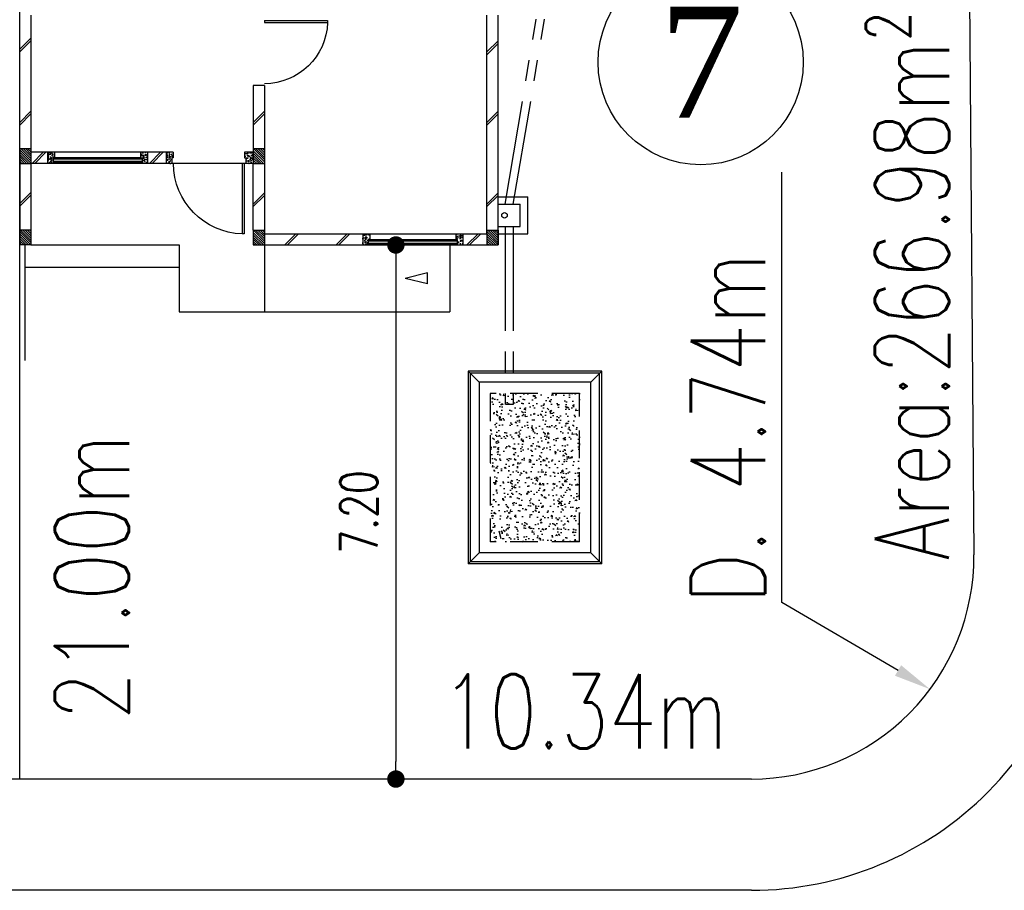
# Model space of a CAD drawing. Header units: millimetres. Extents: x 301 to 1479, y 491 to 1341.
# Tile 200 of 256: x 480 to 493, y 577 to 589. Entities that reach past the tile are written whole.
import ezdxf
from ezdxf import colors
from ezdxf.entities.mleader import LeaderData, LeaderLine
from ezdxf.enums import TextEntityAlignment as Align
from ezdxf.math import Vec2, Vec3

# ---------------------------------------------------------------- set-up
doc = ezdxf.new("R2010")
doc.units = ezdxf.units.MM
doc.header["$LTSCALE"] = 1.5
doc.header["$MEASUREMENT"] = 0
doc.linetypes.add('HIDDEN', pattern=[0.375, 0.25, -0.125])
doc.linetypes.add('PHANTOM2', pattern=[1.25, 0.625, -0.125, 0.125, -0.125, 0.125, -0.125])
for name, color, linetype in [('AP&SA', 254, 'HIDDEN'), ('Blk', 7, 'Continuous'), ('Block', 46, 'Continuous'), ('boundary', 3, 'Continuous'), ('Boundary Wall', 64, 'Continuous'), ('BWCN', 4, 'Continuous'), ('DIM', 6, 'Continuous'), ('DOOR', 3, 'Continuous'), ('Ele', 8, 'Continuous'), ('HATCH', 7, 'Continuous'), ('Hatch Aggregate', 252, 'Continuous'), ('Hatch Col. C1 GF Ext.', 84, 'Continuous'), ('Hatch Col. C3 GF', 10, 'Continuous'), ('Hatch Stub Col', 251, 'Continuous'), ('Kerb', 251, 'Continuous'), ('Paving Block', 251, 'Continuous'), ('PVC Pipe 110', 69, 'Continuous'), ('PVC RWP 75', 77, 'Continuous'), ('ROAD', 8, 'Continuous'), ('TEXT', 7, 'Continuous'), ('TXTAREA', 10, 'Continuous'), ('WINDOW', 1, 'Continuous')]:
    doc.layers.add(name, color=color, linetype=linetype)
doc.styles.add('RS1', font='romans.shx', dxfattribs={"width": 0.75, "height": 0.5})
doc.styles.add('RS2', font='romans.shx', dxfattribs={"width": 0.75, "height": 1})
doc.styles.add('times', font='times.ttf')
doc.dimstyles.new('Souillac5', dxfattribs={"dimscale": 0.5, "dimtxt": 0.5, "dimasz": 0.47, "dimexe": 0, "dimexo": 1, "dimgap": 0.5, "dimtad": 1, "dimzin": 0, "dimdsep": 46, "dimtxsty": 'RS1', "dimblk": 'DOT', "dimcen": 3, "dimse1": 1, "dimse2": 1, "dimclrd": 6, "dimclre": 6, "dimclrt": 7, "dimaunit": 1, "dimadec": 0, "dimazin": 0, "dimtfac": 1, "dimtofl": 0, "dimtmove": 1, "dimatfit": 3, "dimfxl": 1, "dimtolj": 1, "dimtzin": 0, "dimlwe": -1, "dimarcsym": 0})
pattern_1 = [(50, (422.03025, 161.862746), (0.071726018, -0.0062752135), [0.0075, -0.0825]), (355, (422.03025, 161.862746), (-0.013875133, 0.075219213), [0.006, -0.066]), (100.451444, (422.03623, 161.86222), (0.057850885, 0.068943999), [0.006374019, -0.070114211]), (46.1842, (422.03025, 161.88275), (0.106724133, -0.016551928), [0.01125, -0.12375]), (96.635635, (422.03914, 161.88137), (0.093466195, 0.09741186), [0.009561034, -0.105171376]), (351.184164, (422.03025, 161.88275), (0.093466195, 0.09741186), [0.009, -0.099]), (21, (422.04025, 161.877746), (0.059690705, -0.040261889), [0.0075, -0.0825]), (326, (422.04025, 161.877746), (0.024331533, 0.072515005), [0.006, -0.066]), (71.451445, (422.045225, 161.87439), (0.084022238, 0.032253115), [0.006374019, -0.070114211]), (37.5, (422.03025, 161.862746), (0.0012159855, 0.0332893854), [0, -0.0652, 0, -0.067, 0, -0.06625]), (7.5, (422.03025, 161.862746), (0.0263069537, 0.0394411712), [0, -0.0382, 0, -0.0637, 0, -0.02525]), (327.5, (422.00795, 161.862746), (0.0533822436, -0.0022554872), [0, -0.025, 0, -0.078, 0, -0.1035]), (317.5, (421.99795, 161.862746), (0.058318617, 0.010010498), [0, -0.0325, 0, -0.0518, 0, -0.0735])]
pattern_2 = [(50, (418.371455, 161.912746), (0.071726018, -0.0062752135), [0.0075, -0.0825]), (355, (418.371455, 161.912746), (-0.013875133, 0.075219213), [0.006, -0.066]), (100.451444, (418.37743, 161.91222), (0.057850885, 0.068943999), [0.006374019, -0.070114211]), (46.1842, (418.371455, 161.93275), (0.106724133, -0.016551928), [0.01125, -0.12375]), (96.635635, (418.38035, 161.93137), (0.093466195, 0.09741186), [0.009561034, -0.105171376]), (351.184164, (418.37146, 161.93275), (0.093466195, 0.09741186), [0.009, -0.099]), (21, (418.381455, 161.927746), (0.059690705, -0.040261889), [0.0075, -0.0825]), (326, (418.381455, 161.927746), (0.024331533, 0.072515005), [0.006, -0.066]), (71.451445, (418.38643, 161.92439), (0.084022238, 0.032253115), [0.006374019, -0.070114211]), (37.5, (418.371455, 161.912746), (0.0012159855, 0.0332893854), [0, -0.0652, 0, -0.067, 0, -0.06625]), (7.5, (418.371455, 161.912746), (0.0263069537, 0.0394411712), [0, -0.0382, 0, -0.0637, 0, -0.02525]), (327.5, (418.349155, 161.912746), (0.0533822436, -0.0022554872), [0, -0.025, 0, -0.078, 0, -0.1035]), (317.5, (418.339155, 161.912746), (0.058318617, 0.010010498), [0, -0.0325, 0, -0.0518, 0, -0.0735])]

# ---------------------------------------------------------------- blocks, each defined once
blk = doc.blocks.new('Dr1000')
at = {"layer": 'DOOR'}
for p, q in [((-50, 0), (-50, 950)), ((-25, 950), (-50, 950)), ((-25, 0), (-25, 950)), ((-25, 0), (-50, 0))]:
    blk.add_line(p, q, dxfattribs=at)
blk.add_arc((-24, 0), 951, 91.542, 179.9858, dxfattribs=at)
blk = doc.blocks.new('Dr900')
at = {"layer": 'DOOR'}
for p, q in [((-50, 0), (-50, 850)), ((-25, 850), (-50, 850)), ((-25, 0), (-25, 850)), ((-25, 0), (-50, 0))]:
    blk.add_line(p, q, dxfattribs=at)
blk.add_arc((-24, 0), 851, 91.728, 179.9822, dxfattribs=at)
blk = doc.blocks.new('SSSU-D1')
at = {"layer": 'HATCH'}
h = blk.add_hatch(dxfattribs=at)
h.set_pattern_fill('ANSI31', color=256, scale=0.175, angle=630)
h.set_pattern_definition([(315, (-128.472678, 30.886787), (0.015467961, 0.015467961), [])])
h.paths.add_polyline_path([(9.75, 1.1), (9.6, 1.1), (9.6, 1.3), (9.75, 1.3)])
h = blk.add_hatch(dxfattribs=at)
h.set_pattern_fill('ANSI31', color=256, scale=0.175, angle=630)
h.set_pattern_definition([(315, (-128.472678, 29.786787), (0.015467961, 0.015467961), [])])
h.paths.add_polyline_path([(9.75, 0), (9.6, 0), (9.6, 0.2), (9.75, 0.2)])
h = blk.add_hatch(dxfattribs=at)
h.set_pattern_fill('ANSI31', color=256, scale=0.175, angle=630)
h.set_pattern_definition([(315, (-131.622678, 29.786787), (0.015467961, 0.015467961), [])])
h.paths.add_polyline_path([(12.9, 0), (12.75, 0), (12.75, 0.2), (12.9, 0.2)])
at = {"layer": 'Hatch Aggregate'}
h = blk.add_hatch(dxfattribs=at)
h.set_pattern_fill('AR-CONC', color=256, scale=0.03, angle=-90)
h.set_pattern_definition([(320, (-33568.45174, 774197.05092), (-0.018825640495, -0.21517805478), [0.0225, -0.2475]), (265, (-33568.45174, 774197.05092), (0.22565764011, 0.041625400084), [0.018, -0.198]), (10.45144446, (-33568.45331, 774197.033), (0.20683199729, -0.17355265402), [0.0191220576, -0.2103426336]), (316.1842, (-33568.39174, 774197.05092), (-0.04965578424, -0.3201723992), [0.03375, -0.37125]), (6.63563549, (-33568.39588, 774197.02424), (0.29223558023, -0.2803985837), [0.0286831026, -0.315514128]), (261.18416399, (-33568.39174, 774197.05092), (0.29223558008, -0.28039858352), [0.027, -0.2970000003]), (291, (-33568.40674, 774197.02092), (-0.1207856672, -0.179072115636), [0.0225, -0.2475]), (236, (-33568.40674, 774197.02092), (0.217545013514, -0.072994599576), [0.018, -0.198]), (341.45144474, (-33568.4168, 774197.006), (0.09675934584, -0.25206671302), [0.019122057, -0.2103426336]), (307.5, (-33568.45174, 774197.05092), (0.0998681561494, -0.003647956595), [0, -0.1956, 0, -0.201, 0, -0.19875]), (277.5, (-33568.45174, 774197.05092), (0.118323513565, -0.078920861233), [0, -0.1146, 0, -0.1911, 0, -0.07575]), (237.5, (-33568.45174, 774197.11782), (-0.00676646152, -0.160146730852), [0, -0.075, 0, -0.234, 0, -0.3105]), (227.5, (-33568.45174, 774197.14782), (0.0300314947, -0.174955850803), [0, -0.0975, 0, -0.1554, 0, -0.2205])])
h.paths.add_polyline_path([(12.795, -2), (14, -2), (14, -4), (12.795, -4)])
at = {"layer": 'Hatch Col. C1 GF Ext.'}
h = blk.add_hatch(dxfattribs=at)
h.set_pattern_fill('ANSI31', color=256, scale=0.175, angle=-90)
h.set_pattern_definition([(315, (443.186696, 156.678336), (0.0154679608, 0.0154679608), [])])
h.paths.add_polyline_path([(6.6, 0), (6.45, 0), (6.45, 0.2), (6.6, 0.2)])
at = {"layer": 'Hatch Col. C3 GF'}
h = blk.add_hatch(dxfattribs=at)
h.set_pattern_fill('ANSI31', color=256, scale=0.175, angle=-90)
h.set_pattern_definition([(315, (443.186696, 156.728336), (0.0154679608, 0.0154679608), [])])
h.paths.add_polyline_path([(6.6, 1.1), (6.45, 1.1), (6.45, 1.3), (6.6, 1.3)])
at = {"layer": 'Hatch Stub Col', "linetype": 'ByBlock'}
h = blk.add_hatch(dxfattribs=at)
h.set_pattern_fill('AR-CONC', color=256, scale=0.01, angle=720)
h.set_pattern_definition(pattern_2)
h.paths.add_polyline_path([(6.825, 1.25), (6.92, 1.25), (6.92, 1.175), (6.9, 1.175), (6.9, 1.1), (6.825, 1.1)])
h = blk.add_hatch(dxfattribs=at)
h.set_pattern_fill('AR-CONC', color=256, scale=0.01, angle=720)
h.set_pattern_definition(pattern_2)
h.paths.add_polyline_path([(8.08, 1.25), (8.175, 1.25), (8.175, 1.1), (8.1, 1.1), (8.1, 1.175), (8.08, 1.175)])
h = blk.add_hatch(dxfattribs=at)
h.set_pattern_fill('AR-CONC', color=256, scale=0.01, angle=720)
h.set_pattern_definition(pattern_2)
h.paths.add_polyline_path([(8.425, 1.25), (8.52, 1.25), (8.52, 1.175), (8.5, 1.175), (8.5, 1.1), (8.425, 1.1)])
h = blk.add_hatch(dxfattribs=at)
h.set_pattern_fill('AR-CONC', color=256, scale=0.01, angle=720)
h.set_pattern_definition([(50, (422.03025, 161.912746), (0.071726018, -0.0062752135), [0.0075, -0.0825]), (355, (422.03025, 161.912746), (-0.013875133, 0.075219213), [0.006, -0.066]), (100.451444, (422.03623, 161.91222), (0.057850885, 0.068943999), [0.006374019, -0.070114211]), (46.1842, (422.03025, 161.93275), (0.106724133, -0.016551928), [0.01125, -0.12375]), (96.635635, (422.03914, 161.93137), (0.093466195, 0.09741186), [0.009561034, -0.105171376]), (351.184164, (422.03025, 161.93275), (0.093466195, 0.09741186), [0.009, -0.099]), (21, (422.04025, 161.927746), (0.059690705, -0.040261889), [0.0075, -0.0825]), (326, (422.04025, 161.927746), (0.024331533, 0.072515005), [0.006, -0.066]), (71.451445, (422.045225, 161.92439), (0.084022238, 0.032253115), [0.006374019, -0.070114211]), (37.5, (422.03025, 161.912746), (0.0012159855, 0.0332893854), [0, -0.0652, 0, -0.067, 0, -0.06625]), (7.5, (422.03025, 161.912746), (0.0263069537, 0.0394411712), [0, -0.0382, 0, -0.0637, 0, -0.02525]), (327.5, (422.00795, 161.912746), (0.0533822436, -0.0022554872), [0, -0.025, 0, -0.078, 0, -0.1035]), (317.5, (421.99795, 161.912746), (0.058318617, 0.010010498), [0, -0.0325, 0, -0.0518, 0, -0.0735])])
h.paths.add_polyline_path([(9.48, 1.25), (9.6, 1.25), (9.6, 1.1), (9.5, 1.1), (9.5, 1.175), (9.48, 1.175)])
h = blk.add_hatch(dxfattribs=at)
h.set_pattern_fill('AR-CONC', color=256, scale=0.01, angle=720)
h.set_pattern_definition(pattern_1)
h.paths.add_polyline_path([(11.075, 0.15), (11.17, 0.15), (11.17, 0.075), (11.15, 0.075), (11.15, 0), (11.075, 0)])
h = blk.add_hatch(dxfattribs=at)
h.set_pattern_fill('AR-CONC', color=256, scale=0.01, angle=720)
h.set_pattern_definition(pattern_1)
h.paths.add_polyline_path([(12.33, 0.15), (12.425, 0.15), (12.425, 0), (12.35, 0), (12.35, 0.075), (12.33, 0.075)])
at = {"layer": 'AP&SA', "linetype": 'HIDDEN'}
for p, q in [((14, -2), (12.795, -2)), ((12.795, -2), (12.795, -4)), ((14, -4), (14, -2)), ((14, -4), (12.795, -4))]:
    blk.add_line(p, q, dxfattribs=at)
at = {"layer": 'Block', "linetype": 'ByBlock'}
for p, q in [((6.6, 3.1), (6.6, 1.3)), ((12.75, 0.15), (12.75, 3.1)), ((12.9, 0), (12.9, 3.1)), ((9.75, 2.15), (9.6, 2.15)), ((9.6, 2.15), (9.6, 1.3)), ((9.75, 2.15), (9.75, 1.3)), ((6.825, 1.25), (6.6, 1.25)), ((8.425, 1.25), (8.175, 1.25)), ((6.45, 1.1), (6.45, 0.2)), ((6.825, 1.1), (6.6, 1.1)), ((6.6, 1.1), (6.6, 0.2)), ((8.425, 1.1), (8.175, 1.1)), ((9.6, 0.2), (9.6, 1.1)), ((9.75, 1.1), (9.75, 0.2)), ((9.75, 0.15), (11.075, 0.15)), ((12.425, 0.15), (12.75, 0.15)), ((9.75, 0), (11.075, 0)), ((12.425, 0), (12.75, 0))]:
    blk.add_line(p, q, dxfattribs=at)
at = {"layer": 'Boundary Wall', "linetype": 'ByBlock'}
blk.add_line((6.525, -1.555), (6.525, 0), dxfattribs=at)
at = {"layer": 'BWCN'}
for p, q in [((6.45, 1.3), (6.6, 1.3)), ((6.45, 1.3), (6.45, 1.1)), ((6.6, 1.3), (6.6, 1.1)), ((6.825, 1.25), (6.825, 1.1)), ((6.92, 1.25), (6.825, 1.25)), ((6.92, 1.25), (6.92, 1.175)), ((8.08, 1.25), (8.08, 1.175)), ((8.175, 1.25), (8.08, 1.25)), ((8.175, 1.25), (8.175, 1.1)), ((8.52, 1.25), (8.425, 1.25)), ((8.425, 1.25), (8.425, 1.1)), ((8.52, 1.25), (8.52, 1.175)), ((9.6, 1.25), (9.48, 1.25)), ((9.48, 1.25), (9.48, 1.175)), ((9.6, 1.3), (9.75, 1.3)), ((9.6, 1.3), (9.6, 1.1)), ((9.75, 1.3), (9.75, 1.1)), ((6.45, 1.1), (6.6, 1.1)), ((6.9, 1.1), (6.825, 1.1)), ((6.9, 1.175), (6.9, 1.1)), ((6.92, 1.175), (6.9, 1.175)), ((8.08, 1.175), (8.1, 1.175)), ((8.1, 1.175), (8.1, 1.1)), ((8.175, 1.1), (8.1, 1.1)), ((8.5, 1.1), (8.425, 1.1)), ((8.5, 1.175), (8.5, 1.1)), ((8.52, 1.175), (8.5, 1.175)), ((9.48, 1.175), (9.5, 1.175)), ((9.5, 1.175), (9.5, 1.1)), ((9.6, 1.1), (9.5, 1.1)), ((9.6, 1.1), (9.75, 1.1)), ((6.45, 0.2), (6.45, 0)), ((6.6, 0.2), (6.45, 0.2)), ((6.6, 0.2), (6.6, 0)), ((9.6, 0.2), (9.75, 0.2)), ((9.6, 0.2), (9.6, 0)), ((9.75, 0.2), (9.75, 0)), ((11.075, 0.15), (11.075, 0)), ((11.075, 0.15), (11.17, 0.15)), ((11.17, 0.15), (11.17, 0.075)), ((12.33, 0.15), (12.33, 0.075)), ((12.33, 0.15), (12.425, 0.15)), ((12.425, 0.15), (12.425, 0)), ((12.75, 0.2), (12.9, 0.2)), ((12.75, 0.2), (12.75, 0)), ((12.9, 0.2), (12.9, 0)), ((6.6, 0), (6.45, 0)), ((9.6, 0), (9.75, 0)), ((11.075, 0), (11.15, 0)), ((11.15, 0.075), (11.15, 0)), ((11.17, 0.075), (11.15, 0.075)), ((12.33, 0.075), (12.35, 0.075)), ((12.35, 0.075), (12.35, 0)), ((12.35, 0), (12.425, 0)), ((12.75, 0), (12.9, 0))]:
    blk.add_line(p, q, dxfattribs=at)
at = {"layer": 'Ele'}
for p, q in [((8.08, 1.25), (6.92, 1.25)), ((8.1, 1.17), (6.9, 1.17)), ((8.1, 1.11), (6.9, 1.11)), ((8.1, 1.1), (6.9, 1.1)), ((8.08, 1.175), (6.92, 1.175)), ((9.5, 1.1), (8.5, 1.1)), ((11.17, 0.15), (12.33, 0.15)), ((6.6, 0), (8.6, 0)), ((8.6, 0), (8.6, -0.9)), ((9.75, 0), (9.75, -0.9)), ((11.15, 0.07), (12.35, 0.07)), ((11.15, 0.01), (12.35, 0.01)), ((11.15, 0), (12.35, 0)), ((11.17, 0.075), (12.33, 0.075)), ((12.25, 0), (12.25, -0.9)), ((6.525, -0.3), (8.6, -0.3)), ((8.6, -0.9), (12.25, -0.9))]:
    blk.add_line(p, q, dxfattribs=at)
at = {"layer": 'Ele', "linetype": 'ByBlock'}
blk.add_line((11.948, -0.525), (11.948, -0.375), dxfattribs=at)
at = {"layer": 'HATCH'}
for p, q in [((6.45, 2.638), (6.6, 2.788)), ((6.45, 2.603), (6.6, 2.753)), ((12.75, 2.602), (12.9, 2.752)), ((12.75, 2.566), (12.9, 2.716)), ((6.45, 1.653), (6.6, 1.803)), ((6.45, 1.617), (6.6, 1.767)), ((9.6, 1.653), (9.75, 1.803)), ((9.6, 1.617), (9.75, 1.767)), ((12.75, 1.653), (12.9, 1.803)), ((12.75, 1.617), (12.9, 1.767)), ((6.768, 1.25), (6.618, 1.1)), ((6.804, 1.25), (6.654, 1.1)), ((8.35, 1.25), (8.2, 1.1)), ((8.386, 1.25), (8.236, 1.1)), ((6.45, 0.558), (6.6, 0.708)), ((6.45, 0.522), (6.6, 0.672)), ((9.6, 0.552), (9.75, 0.702)), ((9.6, 0.517), (9.75, 0.667)), ((12.75, 0.552), (12.9, 0.702)), ((12.75, 0.517), (12.9, 0.667)), ((10.175, 0.15), (10.025, 0)), ((10.21, 0.15), (10.06, 0)), ((10.866, 0.15), (10.716, 0)), ((10.902, 0.15), (10.752, 0)), ((12.63, 0.15), (12.48, 0)), ((12.666, 0.15), (12.516, 0))]:
    blk.add_line(p, q, dxfattribs=at)
at = {"layer": 'Kerb'}
for p, q in [((12.9, 0.65), (13.3, 0.65)), ((12.9, 0.55), (13.2, 0.55)), ((13.2, 0.25), (13.2, 0.55)), ((13.3, 0.15), (13.3, 0.65)), ((12.9, 0.25), (13.2, 0.25)), ((12.9, 0.15), (13.3, 0.15)), ((12.495, -1.7), (12.495, -4.3)), ((14.3, -1.7), (12.495, -1.7)), ((12.645, -1.85), (12.495, -1.7)), ((14.15, -1.85), (14.3, -1.7)), ((14.3, -4.3), (14.3, -1.7)), ((12.525, -1.73), (12.525, -4.27)), ((14.27, -1.73), (12.525, -1.73)), ((14.15, -1.85), (12.645, -1.85)), ((12.645, -1.85), (12.645, -4.15)), ((14.15, -4.15), (14.15, -1.85)), ((14.27, -4.27), (14.27, -1.73)), ((12.645, -4.15), (12.495, -4.3)), ((14.15, -4.15), (12.645, -4.15)), ((14.15, -4.15), (14.3, -4.3)), ((14.3, -4.3), (12.495, -4.3)), ((14.27, -4.27), (12.525, -4.27))]:
    blk.add_line(p, q, dxfattribs=at)
at = {"layer": 'Paving Block', "linetype": 'ByBlock'}
for p in [(11.948, -0.375), (11.948, -0.525)]:
    blk.add_line(p, (11.648, -0.45), dxfattribs=at)
at = {"layer": 'PVC Pipe 110', "linetype": 'PHANTOM2', "ltscale": 1.5}
for p, q in [((12.994, 0.55), (13.694, 4.7)), ((13.106, 0.55), (13.806, 4.7)), ((12.995, 0.25), (12.995, -2.15)), ((13.105, 0.25), (13.105, -2.15))]:
    blk.add_line(p, q, dxfattribs=at)
at = {"layer": 'PVC Pipe 110', "linetype": 'PHANTOM2', "ltscale": 0.03}
blk.add_line((13.105, -2.15), (12.995, -2.15), dxfattribs=at)
at = {"layer": 'PVC Pipe 110', "linetype": 'PHANTOM2', "ltscale": 2}
blk.add_line((12.94, -3.963), (12.913, -3.857), dxfattribs=at)
at = {"layer": 'PVC RWP 75'}
blk.add_circle((12.987, 0.4), 0.0375, dxfattribs=at)
blk.add_circle((12.987, 0.4), 0.0375, dxfattribs=at)
at = {"layer": 'WINDOW'}
for p, q in [((8.1, 1.155), (6.9, 1.155)), ((8.1, 1.125), (6.9, 1.125)), ((11.15, 0.055), (12.35, 0.055)), ((11.15, 0.025), (12.35, 0.025))]:
    blk.add_line(p, q, dxfattribs=at)
at = {"layer": 'DOOR', "xscale": -0.001, "yscale": 0.001, "zscale": 0.001}
for name, p, rotation in [('Dr900', (9.75, 3.05), 270), ('Dr1000', (9.5, 1.1), 180)]:
    blk.add_blockref(name, p, dxfattribs=dict(at, rotation=rotation))
blk = doc.blocks.new('_DOT')
at = {"color": 0, "linetype": 'ByBlock'}
blk.add_line((-0.5, 0), (-1, 0), dxfattribs=at)
at = {"color": 0, "linetype": 'ByBlock', "const_width": 0.5}
blk.add_lwpolyline([(-0.25, 0, 1), (0.25, 0, 1)], format="xyb", close=True, dxfattribs=at)
blk = doc.blocks.new('*D100')
at = {"layer": 'DEFPOINTS', "color": 0, "transparency": 16777216}
for p in [(484.96, 585.969), (484.96, 578.769), (484.96, 578.769)]:
    blk.add_point(p, dxfattribs=at)
at = {"layer": 'DIM', "color": 6, "lineweight": -2, "transparency": 16777216}
blk.add_line((484.96, 585.734), (484.96, 579.004), dxfattribs=at)
at = {"layer": 'DIM', "color": 6, "lineweight": -2, "transparency": 16777216, "xscale": 0.235, "yscale": 0.235, "zscale": 0.235}
for p, rotation in [((484.96, 585.969), 90), ((484.96, 578.769), 270)]:
    blk.add_blockref('_DOT', p, dxfattribs=dict(at, rotation=rotation))
at = {"layer": 'DIM', "color": 7, "transparency": 16777216, "insert": (484.46, 582.369), "char_height": 0.5, "attachment_point": 5, "rotation": 90, "style": 'RS1'}
blk.add_mtext('\\A1;7.20', dxfattribs=at)

msp = doc.modelspace()

# ---------------------------------------------------------------- linework, layer by layer
at = {"layer": 'boundary'}
msp.add_line((479.8876, 578.769), (479.8876, 620.769), dxfattribs=at)
at = {"layer": 'ROAD', "linetype": 'Continuous'}
msp.add_line((492.4675, 617.7929), (492.7541, 581.7929), dxfattribs=at)
at = {"layer": 'ROAD'}
for p, q in [((489.7542, 578.769), (335.0755, 578.769)), ((489.7542, 577.269), (335.519, 577.269))]:
    msp.add_line(p, q, dxfattribs=at)
for radius in [4.5, 3]:
    msp.add_arc((489.7542, 581.769), radius, 270, 0.45612, dxfattribs=at)
at = {"layer": 'TXTAREA'}
msp.add_circle((489.0698, 588.4338), 1.3831, dxfattribs=at)

# ---------------------------------------------------------------- block references
at = {"layer": 'Blk'}
msp.add_blockref('SSSU-D1', (473.4376, 585.969), dxfattribs=at)

# ---------------------------------------------------------------- texts
at = {"layer": 'TEXT', "style": 'RS2', "width": 0.75}
for s, rotation, p in [('Area:266.98m²', 89.98956, (492.4175, 581.7185)), ('D. 4.74m', 90.01044, (489.9379, 581.1395)), ('21.00m', 89.94887, (481.3591, 579.565)), ('10.34m', 0.01044, (485.5773, 579.1818))]:
    msp.add_text(s, height=1, rotation=rotation, dxfattribs=at).set_placement(p)
at = {"layer": 'TXTAREA', "style": 'times'}
msp.add_text('7', height=1.5, dxfattribs=at).set_placement((489.0774, 588.4338), align=Align.MIDDLE_CENTER)

# ---------------------------------------------------------------- dimensions: what is measured, and where the dimension line sits
at = {"layer": 'DIM'}
dim = msp.add_linear_dim(base=(484.9604, 578.769), p1=(484.9604, 585.969), p2=(484.9604, 578.769), angle=270, dimstyle='Souillac5', dxfattribs=at)
dim.commit()
dim.dimension.update_dxf_attribs({"geometry": '*D100', "text_midpoint": (484.4604, 582.369)})

# ---------------------------------------------------------------- leaders
ml = msp.add_multileader_mtext('Standard', dxfattribs=at)
ml.set_content('', color=256)
ml.set_leader_properties()
ml.build(insert=Vec2(0, 0))
ml.multileader.update_dxf_attribs({"dogleg_length": 0.36, "arrow_head_size": 0.5})
ctx = ml.context
ctx.base_point, ctx.char_height, ctx.arrow_head_size, ctx.landing_gap_size, ctx.plane_origin, ctx.plane_x_axis, ctx.plane_y_axis = Vec3(490.1648, 587.132), 0.18, 0.5, 0.09, Vec3(492.1623, 579.9799), Vec3(0, -1), Vec3(1, 0)
ctx.text_align_type = 2
notes = []
notes.append((ctx, [(0, (1, 1, 0), (490.1648, 581.1498), (0, 1), 5.8022, [(0, [(492.1623, 579.9799)], 0, [])])]))
ctx.mtext.insert, ctx.mtext.text_direction, ctx.mtext.rotation, ctx.mtext.alignment, ctx.mtext.flow_direction = Vec3(490.2548, 587.042), Vec3(0, -1), 4.712389, 3, 5
for ctx, leaders in notes:
    for number, flags, end, landing, length, lines in leaders:
        leader = LeaderData()
        leader.index, (leader.has_last_leader_line, leader.has_dogleg_vector, leader.attachment_direction) = number, flags
        leader.last_leader_point, leader.dogleg_vector, leader.dogleg_length = Vec3(end), Vec3(landing), length
        for number, points, colour, breaks in lines:
            line = LeaderLine()
            line.index, line.vertices, line.color, line.breaks = number, Vec3.list(points), colors.encode_raw_color(colour), breaks
            leader.lines.append(line)
        ctx.leaders.append(leader)

doc.saveas('drawing.dxf')
